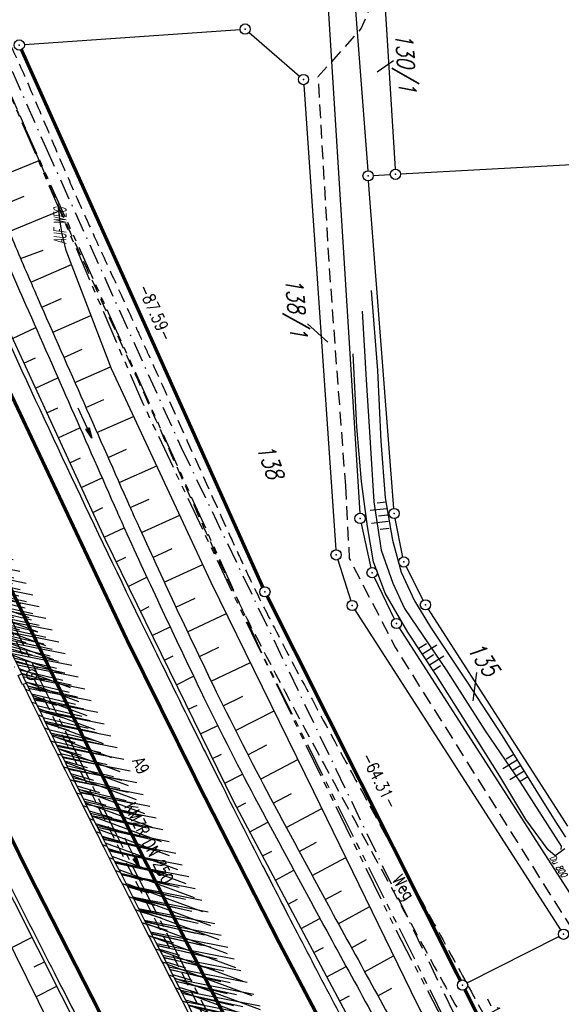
# Model space of a CAD drawing. Extents: x 447882 to 448688, y 437766 to 439043.
# Tile 62 of 121: x 448310 to 448389, y 438251 to 438395. Entities that reach past the tile are written whole.
import ezdxf
from ezdxf.enums import TextEntityAlignment as Align

# ---------------------------------------------------------------- set-up
doc = ezdxf.new("R2010")
doc.units = 0
doc.header["$LTSCALE"] = 2
doc.header["$MEASUREMENT"] = 0
for name, pattern in [('ACHSE', [5.5, 4, -0.5, 0.5, -0.5]), ('AUSGEZOGEN', [0]), ('BAB-FM2', [2.6, 1.5, -0.5, 0.1, -0.5]), ('GESTRICH-X2', [1.5, 1, -0.5]), ('PHANTOMX2', [5, 2.5, -0.5, 0.5, -0.5, 0.5, -0.5])]:
    doc.linetypes.add(name, pattern=pattern)
doc.layers.get('0').update_dxf_attribs({"linetype": 'AUSGEZOGEN'})
for name, color, linetype in [('211-ABSTAND', 8, 'AUSGEZOGEN'), ('211-FLSTNR', 8, 'AUSGEZOGEN'), ('211-GRENZL', 8, 'AUSGEZOGEN'), ('211-GRENZL-BAB', 7, 'AUSGEZOGEN'), ('211-GRENZP', 8, 'AUSGEZOGEN'), ('211-GRENZP-BAB', 7, 'AUSGEZOGEN'), ('ACHSETOP', 250, 'ACHSE'), ('ANMERKUNG', 7, 'CONTINUOUS'), ('BAB_FM', 5, 'BAB-FM2'), ('BOESCHG', 250, 'AUSGEZOGEN'), ('DB-Bestand', 8, 'CONTINUOUS'), ('FBRTOP', 250, 'AUSGEZOGEN'), ('KANAL', 7, 'GESTRICH-X2'), ('Lichtwellenleiter COLT', 46, 'PHANTOMX2'), ('Lichtwellenleiter GLH', 46, 'PHANTOMX2'), ('MULDE', 250, 'AUSGEZOGEN'), ('PFEIL', 7, 'CONTINUOUS'), ('PFEILTOP', 200, 'AUSGEZOGEN'), ('SCHLITZRINNE', 200, 'AUSGEZOGEN'), ('SCHRIFT', 7, 'AUSGEZOGEN'), ('SCHSYMBOL', 200, 'AUSGEZOGEN'), ('STROMLTG', 4, 'AUSGEZOGEN'), ('TEXTO', 4, 'CONTINUOUS'), ('WEG', 250, 'GESTRICH-X2')]:
    doc.layers.add(name, color=color, linetype=linetype)
doc.styles.add('ROMANS', font='romans.shx', dxfattribs={"width": 0.8})

# ---------------------------------------------------------------- blocks, each defined once
blk = doc.blocks.new('PRIM_AC1_250')
at = {"layer": 'DB-Bestand', "color": 253, "linetype": 'Continuous'}
for points in [[(568.3, 224.45), (568.51, 223.15)], [(564.51, 223.83), (564.72, 222.53)], [(565.44, 223.98), (565.84, 221.55)], [(566.38, 224.13), (566.59, 222.83)], [(567.31, 224.29), (567.71, 221.85)]]:
    blk.add_lwpolyline(points, dxfattribs=at)
blk = doc.blocks.new('PRIM_AC1_251')
at = {"layer": 'DB-Bestand', "color": 253, "linetype": 'Continuous'}
for points in [[(545.82, 217.15), (545.39, 219.57)], [(547.69, 217.48), (547.26, 219.9)], [(548.62, 217.64), (548.39, 218.94)], [(544.84, 216.97), (544.61, 218.27)], [(546.76, 217.31), (546.52, 218.61)]]:
    blk.add_lwpolyline(points, dxfattribs=at)
blk = doc.blocks.new('PRIM_AC1_252')
at = {"layer": 'DB-Bestand', "color": 253, "linetype": 'Continuous'}
for points in [[(523.31, 220.73), (522.94, 219.47)], [(524.22, 220.47), (523.53, 218.1)], [(525.13, 220.21), (524.76, 218.94)], [(526.04, 219.94), (525.35, 217.57)], [(527, 219.66), (526.63, 218.4)]]:
    blk.add_lwpolyline(points, dxfattribs=at)
blk = doc.blocks.new('PFEIL2')
at = {"color": 0}
for p, q in [((0.88, 0), (-2.4, -0.01)), ((0.88, -0.27), (0.88, 0.28)), ((0.88, 0.28), (2.43, 0.01)), ((0.91, 0.27), (0.88, 0.26)), ((0.97, 0.26), (0.88, 0.25)), ((1.02, 0.25), (0.88, 0.23)), ((1.07, 0.24), (0.88, 0.21)), ((1.13, 0.23), (0.88, 0.19)), ((1.18, 0.22), (0.88, 0.17)), ((1.24, 0.21), (0.88, 0.15)), ((1.29, 0.21), (0.88, 0.14)), ((1.34, 0.2), (0.88, 0.12)), ((1.4, 0.19), (0.88, 0.1)), ((1.45, 0.18), (0.88, 0.08)), ((1.51, 0.17), (0.88, 0.06)), ((1.56, 0.16), (0.88, 0.04)), ((1.61, 0.15), (0.88, 0.02)), ((1.67, 0.14), (0.88, 0.01)), ((1.72, 0.13), (0.88, -0.01)), ((1.78, 0.12), (0.88, -0.03)), ((1.83, 0.11), (0.88, -0.05)), ((1.88, 0.1), (0.88, -0.07)), ((1.94, 0.09), (0.88, -0.09)), ((2.05, 0.08), (0.88, -0.12)), ((1.99, 0.08), (0.88, -0.11)), ((2.1, 0.07), (0.88, -0.14)), ((2.15, 0.06), (0.88, -0.16)), ((2.21, 0.05), (0.88, -0.18)), ((2.26, 0.04), (0.88, -0.2)), ((2.32, 0.03), (0.88, -0.22)), ((2.37, 0.02), (0.88, -0.23)), ((2.42, 0.01), (0.88, -0.25)), ((2.43, 0.01), (0.88, -0.27))]:
    blk.add_line(p, q, dxfattribs=at)
blk = doc.blocks.new('GST')
at = {"color": 0}
blk.add_circle((0, 0), 0.75, dxfattribs=at)
blk.add_point((0, 0), dxfattribs=at)

msp = doc.modelspace()

# ---------------------------------------------------------------- hatches: boundary and pattern name
at = {"layer": 'SCHLITZRINNE'}
h = msp.add_hatch(dxfattribs=at)
h.set_pattern_fill('_USER', color=256, scale=1.5, angle=45, style=0, pattern_type=0)
h.set_pattern_definition([(339.6988, (448289.4614, 438343.1231), (0.5204327, 1.4068226), [])])
edge = h.paths.add_edge_path()
edge.add_arc((449904.24, 439087.13), 1777.86, 203.31812, 203.48267)
edge.add_arc((450830.09, 439489.36), 2787.31, 203.48267, 203.76867)
edge.add_arc((449457.11, 438884.7), 1287.08, 203.76867, 204.19775)
edge.add_arc((451276.92, 439702.47), 3282.18, 204.19775, 204.46645)
edge.add_arc((449906.01, 439078.68), 1776.02, 204.46645, 205.27297)
edge.add_arc((449910.82, 439080.95), 1781.34, 205.27297, 206.07829)
edge.add_arc((451264.49, 439743.47), 3288.45, 206.07829, 206.34674)
edge.add_arc((449467.42, 438853.49), 1283.08, 206.34674, 206.7765)
edge.add_arc((450802.56, 439527.23), 2778.58, 206.7765, 207.06319)
edge.add_arc((449911.38, 439071.91), 1777.82, 207.06319, 207.42161)
edge.add_arc((450110.43, 439175.18), 2002.06, 207.42161, 207.77968)
edge.add_arc((450110.95, 439175.45), 2002.65, 207.77968, 208.13769)
edge.add_arc((450111.73, 439175.87), 2003.53, 208.13769, 208.49541)
edge.add_arc((450113.78, 439176.99), 2005.87, 208.49541, 208.85292)
edge.add_arc((450109.18, 439174.45), 2000.61, 208.85292, 209.21131)
edge.add_arc((450108.36, 439173.99), 1999.67, 209.21131, 209.5698)
edge.add_arc((450107.2, 439173.33), 1998.34, 209.5698, 209.9288)
edge.add_arc((450102.31, 439170.52), 1992.7, 209.9288, 210.28832)
edge.add_arc((450111.32, 439175.78), 2003.13, 210.28832, 210.64578)
edge.add_arc((450119.74, 439180.77), 2012.92, 210.64578, 211.00236)
edge.add_arc((450119.64, 439180.71), 2012.81, 211.00236, 211.35916)
edge.add_arc((450107.59, 439173.36), 1998.69, 211.35916, 211.71723)
edge.add_arc((450101.48, 439169.59), 1991.51, 211.71723, 212.07656)
edge.add_arc((450113.56, 439177.16), 2005.76, 212.07656, 212.43462)
edge.add_arc((450112.63, 439176.56), 2004.66, 212.43462, 212.79251)
edge.add_arc((450107.74, 439173.42), 1998.85, 212.79251, 213.15092)
edge.add_arc((450108.76, 439174.08), 2000.07, 213.15092, 213.50955)
edge.add_arc((450105.42, 439171.87), 1996.06, 213.50955, 213.86854)
edge.add_arc((450110.46, 439175.25), 2002.13, 213.86854, 214.22594)
edge.add_arc((450122.84, 439183.68), 2017.1, 214.22594, 214.58201)
edge.add_arc((450116.67, 439179.42), 2009.61, 214.58201, 214.93982)
edge.add_arc((450097.03, 439165.7), 1985.65, 214.93982, 215.2998)
edge.add_arc((450097.52, 439166.05), 1986.25, 215.2998, 215.6597)
edge.add_arc((450116.05, 439179.34), 2009.05, 215.6597, 216.01756)
edge.add_arc((450123.92, 439185.07), 2018.79, 216.01756, 216.37348)
edge.add_arc((450109.34, 439174.33), 2000.67, 216.37348, 216.72246)
edge.add_arc((451276.92, 439702.47), 3282.68, 204.28079, 204.46645)
edge.add_arc((449906.01, 439078.68), 1776.52, 204.46645, 205.27297)
edge.add_arc((449910.82, 439080.95), 1781.84, 205.27297, 206.01164)
h = msp.add_hatch(dxfattribs=at)
h.set_pattern_fill('_USER', color=256, scale=1.5, angle=45, style=0, pattern_type=0)
h.set_pattern_definition([(343.61786, (448348.5706, 438224.3388), (0.423064, 1.439103), [])])
edge = h.paths.add_edge_path()
edge.add_arc((449904.24, 439087.13), 1777.86, 203.31812, 203.48267)
edge.add_arc((450830.09, 439489.36), 2787.31, 203.48267, 203.76867)
edge.add_arc((449457.11, 438884.7), 1287.08, 203.76867, 204.19775)
edge.add_arc((451276.92, 439702.47), 3282.18, 204.19775, 204.46645)
edge.add_arc((449906.01, 439078.68), 1776.02, 204.46645, 205.27297)
edge.add_arc((449910.82, 439080.95), 1781.34, 205.27297, 206.07829)
edge.add_arc((451264.49, 439743.47), 3288.45, 206.07829, 206.34674)
edge.add_arc((449467.42, 438853.49), 1283.08, 206.34674, 206.7765)
edge.add_arc((450802.56, 439527.23), 2778.58, 206.7765, 207.06319)
edge.add_arc((449911.38, 439071.91), 1777.82, 207.06319, 207.42161)
edge.add_arc((450110.43, 439175.18), 2002.06, 207.42161, 207.77968)
edge.add_arc((450110.95, 439175.45), 2002.65, 207.77968, 208.13769)
edge.add_arc((450111.73, 439175.87), 2003.53, 208.13769, 208.49541)
edge.add_arc((450113.78, 439176.99), 2005.87, 208.49541, 208.85292)
edge.add_arc((450109.18, 439174.45), 2000.61, 208.85292, 209.21131)
edge.add_arc((450108.36, 439173.99), 1999.67, 209.21131, 209.5698)
edge.add_arc((450107.2, 439173.33), 1998.34, 209.5698, 209.9288)
edge.add_arc((450102.31, 439170.52), 1992.7, 209.9288, 210.28832)
edge.add_arc((450111.32, 439175.78), 2003.13, 210.28832, 210.64578)
edge.add_arc((450119.74, 439180.77), 2012.92, 210.64578, 211.00236)
edge.add_arc((450119.64, 439180.71), 2012.81, 211.00236, 211.35916)
edge.add_arc((450107.59, 439173.36), 1998.69, 211.35916, 211.71723)
edge.add_arc((450101.48, 439169.59), 1991.51, 211.71723, 212.07656)
edge.add_arc((450113.56, 439177.16), 2005.76, 212.07656, 212.43462)
edge.add_arc((450112.63, 439176.56), 2004.66, 212.43462, 212.79251)
edge.add_arc((450107.74, 439173.42), 1998.85, 212.79251, 213.15092)
edge.add_arc((450108.76, 439174.08), 2000.07, 213.15092, 213.50955)
edge.add_arc((450105.42, 439171.87), 1996.06, 213.50955, 213.86854)
edge.add_arc((450110.46, 439175.25), 2002.13, 213.86854, 214.22594)
edge.add_arc((450122.84, 439183.68), 2017.1, 214.22594, 214.58201)
edge.add_arc((450116.67, 439179.42), 2009.61, 214.58201, 214.93982)
edge.add_arc((450097.03, 439165.7), 1985.65, 214.93982, 215.2998)
edge.add_arc((450097.52, 439166.05), 1986.25, 215.2998, 215.6597)
edge.add_arc((450116.05, 439179.34), 2009.05, 215.6597, 216.01756)
edge.add_arc((450123.92, 439185.07), 2018.79, 216.01756, 216.37348)
edge.add_arc((450109.34, 439174.33), 2000.67, 216.37348, 216.72246)
edge.add_arc((450110.43, 439175.18), 2002.56, 207.68389, 207.77968)
edge.add_arc((450110.95, 439175.45), 2003.15, 207.77968, 208.13769)
edge.add_arc((450111.73, 439175.87), 2004.03, 208.13769, 208.49541)
edge.add_arc((450113.78, 439176.99), 2006.37, 208.49541, 208.85292)
edge.add_arc((450109.18, 439174.45), 2001.11, 208.85292, 209.21131)
edge.add_arc((450108.36, 439173.99), 2000.17, 209.21131, 209.36904)
h = msp.add_hatch(dxfattribs=at)
h.set_pattern_fill('_USER,_O', color=256, scale=1.5, angle=45, pattern_type=0)
h.set_pattern_definition([(346.6471, (448402.703, 438130.2319), (0.3464215, 1.459449), [])])
edge = h.paths.add_edge_path()
edge.add_arc((449904.24, 439087.13), 1777.86, 203.31812, 203.48267)
edge.add_arc((450830.09, 439489.36), 2787.31, 203.48267, 203.76867)
edge.add_arc((449457.11, 438884.7), 1287.08, 203.76867, 204.19775)
edge.add_arc((451276.92, 439702.47), 3282.18, 204.19775, 204.46645)
edge.add_arc((449906.01, 439078.68), 1776.02, 204.46645, 205.27297)
edge.add_arc((449910.82, 439080.95), 1781.34, 205.27297, 206.07829)
edge.add_arc((451264.49, 439743.47), 3288.45, 206.07829, 206.34674)
edge.add_arc((449467.42, 438853.49), 1283.08, 206.34674, 206.7765)
edge.add_arc((450802.56, 439527.23), 2778.58, 206.7765, 207.06319)
edge.add_arc((449911.38, 439071.91), 1777.82, 207.06319, 207.42161)
edge.add_arc((450110.43, 439175.18), 2002.06, 207.42161, 207.77968)
edge.add_arc((450110.95, 439175.45), 2002.65, 207.77968, 208.13769)
edge.add_arc((450111.73, 439175.87), 2003.53, 208.13769, 208.49541)
edge.add_arc((450113.78, 439176.99), 2005.87, 208.49541, 208.85292)
edge.add_arc((450109.18, 439174.45), 2000.61, 208.85292, 209.21131)
edge.add_arc((450108.36, 439173.99), 1999.67, 209.21131, 209.5698)
edge.add_arc((450107.2, 439173.33), 1998.34, 209.5698, 209.9288)
edge.add_arc((450102.31, 439170.52), 1992.7, 209.9288, 210.28832)
edge.add_arc((450111.32, 439175.78), 2003.13, 210.28832, 210.64578)
edge.add_arc((450119.74, 439180.77), 2012.92, 210.64578, 211.00236)
edge.add_arc((450119.64, 439180.71), 2012.81, 211.00236, 211.35916)
edge.add_arc((450107.59, 439173.36), 1998.69, 211.35916, 211.71723)
edge.add_arc((450101.48, 439169.59), 1991.51, 211.71723, 212.07656)
edge.add_arc((450113.56, 439177.16), 2005.76, 212.07656, 212.43462)
edge.add_arc((450112.63, 439176.56), 2004.66, 212.43462, 212.79251)
edge.add_arc((450107.74, 439173.42), 1998.85, 212.79251, 213.15092)
edge.add_arc((450108.76, 439174.08), 2000.07, 213.15092, 213.50955)
edge.add_arc((450105.42, 439171.87), 1996.06, 213.50955, 213.86854)
edge.add_arc((450110.46, 439175.25), 2002.13, 213.86854, 214.22594)
edge.add_arc((450122.84, 439183.68), 2017.1, 214.22594, 214.58201)
edge.add_arc((450116.67, 439179.42), 2009.61, 214.58201, 214.93982)
edge.add_arc((450097.03, 439165.7), 1985.65, 214.93982, 215.2998)
edge.add_arc((450097.52, 439166.05), 1986.25, 215.2998, 215.6597)
edge.add_arc((450116.05, 439179.34), 2009.05, 215.6597, 216.01756)
edge.add_arc((450123.92, 439185.07), 2018.79, 216.01756, 216.37348)
edge.add_arc((450109.34, 439174.33), 2000.67, 216.37348, 216.72246)
edge.add_arc((450119.64, 439180.71), 2013.31, 211.12891, 211.35916)
edge.add_arc((450107.59, 439173.36), 1999.19, 211.35916, 211.71723)
edge.add_arc((450101.48, 439169.59), 1992.01, 211.71723, 212.07656)
edge.add_arc((450113.56, 439177.16), 2006.26, 212.07656, 212.23445)
h = msp.add_hatch(dxfattribs=at)
h.set_pattern_fill('_USER,_O', color=256, scale=1.5, angle=45, pattern_type=0)
h.set_pattern_definition([(347.6119, (448421.49, 438100.1306), (0.321798, 1.4650754), [])])
edge = h.paths.add_edge_path()
edge.add_arc((449904.24, 439087.13), 1777.86, 203.31812, 203.48267)
edge.add_arc((450830.09, 439489.36), 2787.31, 203.48267, 203.76867)
edge.add_arc((449457.11, 438884.7), 1287.08, 203.76867, 204.19775)
edge.add_arc((451276.92, 439702.47), 3282.18, 204.19775, 204.46645)
edge.add_arc((449906.01, 439078.68), 1776.02, 204.46645, 205.27297)
edge.add_arc((449910.82, 439080.95), 1781.34, 205.27297, 206.07829)
edge.add_arc((451264.49, 439743.47), 3288.45, 206.07829, 206.34674)
edge.add_arc((449467.42, 438853.49), 1283.08, 206.34674, 206.7765)
edge.add_arc((450802.56, 439527.23), 2778.58, 206.7765, 207.06319)
edge.add_arc((449911.38, 439071.91), 1777.82, 207.06319, 207.42161)
edge.add_arc((450110.43, 439175.18), 2002.06, 207.42161, 207.77968)
edge.add_arc((450110.95, 439175.45), 2002.65, 207.77968, 208.13769)
edge.add_arc((450111.73, 439175.87), 2003.53, 208.13769, 208.49541)
edge.add_arc((450113.78, 439176.99), 2005.87, 208.49541, 208.85292)
edge.add_arc((450109.18, 439174.45), 2000.61, 208.85292, 209.21131)
edge.add_arc((450108.36, 439173.99), 1999.67, 209.21131, 209.5698)
edge.add_arc((450107.2, 439173.33), 1998.34, 209.5698, 209.9288)
edge.add_arc((450102.31, 439170.52), 1992.7, 209.9288, 210.28832)
edge.add_arc((450111.32, 439175.78), 2003.13, 210.28832, 210.64578)
edge.add_arc((450119.74, 439180.77), 2012.92, 210.64578, 211.00236)
edge.add_arc((450119.64, 439180.71), 2012.81, 211.00236, 211.35916)
edge.add_arc((450107.59, 439173.36), 1998.69, 211.35916, 211.71723)
edge.add_arc((450101.48, 439169.59), 1991.51, 211.71723, 212.07656)
edge.add_arc((450113.56, 439177.16), 2005.76, 212.07656, 212.43462)
edge.add_arc((450112.63, 439176.56), 2004.66, 212.43462, 212.79251)
edge.add_arc((450107.74, 439173.42), 1998.85, 212.79251, 213.15092)
edge.add_arc((450108.76, 439174.08), 2000.07, 213.15092, 213.50955)
edge.add_arc((450105.42, 439171.87), 1996.06, 213.50955, 213.86854)
edge.add_arc((450110.46, 439175.25), 2002.13, 213.86854, 214.22594)
edge.add_arc((450122.84, 439183.68), 2017.1, 214.22594, 214.58201)
edge.add_arc((450116.67, 439179.42), 2009.61, 214.58201, 214.93982)
edge.add_arc((450097.03, 439165.7), 1985.65, 214.93982, 215.2998)
edge.add_arc((450097.52, 439166.05), 1986.25, 215.2998, 215.6597)
edge.add_arc((450116.05, 439179.34), 2009.05, 215.6597, 216.01756)
edge.add_arc((450123.92, 439185.07), 2018.79, 216.01756, 216.37348)
edge.add_arc((450109.34, 439174.33), 2000.67, 216.37348, 216.72246)
edge.add_arc((450113.56, 439177.16), 2006.26, 212.27737, 212.43462)
edge.add_arc((450112.63, 439176.56), 2005.16, 212.43462, 212.79251)
edge.add_arc((450107.74, 439173.42), 1999.35, 212.79251, 213.09076)
h = msp.add_hatch(dxfattribs=at)
h.set_pattern_fill('_USER,_O', color=256, scale=1.5, angle=45, pattern_type=0)
h.set_pattern_definition([(348.87313, (448443.181, 438066.7889), (0.289473, 1.4718034), [])])
edge = h.paths.add_edge_path()
edge.add_arc((449904.24, 439087.13), 1777.86, 203.31812, 203.48267)
edge.add_arc((450830.09, 439489.36), 2787.31, 203.48267, 203.76867)
edge.add_arc((449457.11, 438884.7), 1287.08, 203.76867, 204.19775)
edge.add_arc((451276.92, 439702.47), 3282.18, 204.19775, 204.46645)
edge.add_arc((449906.01, 439078.68), 1776.02, 204.46645, 205.27297)
edge.add_arc((449910.82, 439080.95), 1781.34, 205.27297, 206.07829)
edge.add_arc((451264.49, 439743.47), 3288.45, 206.07829, 206.34674)
edge.add_arc((449467.42, 438853.49), 1283.08, 206.34674, 206.7765)
edge.add_arc((450802.56, 439527.23), 2778.58, 206.7765, 207.06319)
edge.add_arc((449911.38, 439071.91), 1777.82, 207.06319, 207.42161)
edge.add_arc((450110.43, 439175.18), 2002.06, 207.42161, 207.77968)
edge.add_arc((450110.95, 439175.45), 2002.65, 207.77968, 208.13769)
edge.add_arc((450111.73, 439175.87), 2003.53, 208.13769, 208.49541)
edge.add_arc((450113.78, 439176.99), 2005.87, 208.49541, 208.85292)
edge.add_arc((450109.18, 439174.45), 2000.61, 208.85292, 209.21131)
edge.add_arc((450108.36, 439173.99), 1999.67, 209.21131, 209.5698)
edge.add_arc((450107.2, 439173.33), 1998.34, 209.5698, 209.9288)
edge.add_arc((450102.31, 439170.52), 1992.7, 209.9288, 210.28832)
edge.add_arc((450111.32, 439175.78), 2003.13, 210.28832, 210.64578)
edge.add_arc((450119.74, 439180.77), 2012.92, 210.64578, 211.00236)
edge.add_arc((450119.64, 439180.71), 2012.81, 211.00236, 211.35916)
edge.add_arc((450107.59, 439173.36), 1998.69, 211.35916, 211.71723)
edge.add_arc((450101.48, 439169.59), 1991.51, 211.71723, 212.07656)
edge.add_arc((450113.56, 439177.16), 2005.76, 212.07656, 212.43462)
edge.add_arc((450112.63, 439176.56), 2004.66, 212.43462, 212.79251)
edge.add_arc((450107.74, 439173.42), 1998.85, 212.79251, 213.15092)
edge.add_arc((450108.76, 439174.08), 2000.07, 213.15092, 213.50955)
edge.add_arc((450105.42, 439171.87), 1996.06, 213.50955, 213.86854)
edge.add_arc((450110.46, 439175.25), 2002.13, 213.86854, 214.22594)
edge.add_arc((450122.84, 439183.68), 2017.1, 214.22594, 214.58201)
edge.add_arc((450116.67, 439179.42), 2009.61, 214.58201, 214.93982)
edge.add_arc((450097.03, 439165.7), 1985.65, 214.93982, 215.2998)
edge.add_arc((450097.52, 439166.05), 1986.25, 215.2998, 215.6597)
edge.add_arc((450116.05, 439179.34), 2009.05, 215.6597, 216.01756)
edge.add_arc((450123.92, 439185.07), 2018.79, 216.01756, 216.37348)
edge.add_arc((450109.34, 439174.33), 2000.67, 216.37348, 216.72246)
edge.add_arc((450107.74, 439173.42), 1999.35, 213.13382, 213.15092)
edge.add_arc((450108.76, 439174.08), 2000.57, 213.15092, 213.50955)
edge.add_arc((450105.42, 439171.87), 1996.56, 213.50955, 213.86854)
edge.add_arc((450110.46, 439175.25), 2002.63, 213.86854, 214.22594)
edge.add_arc((450122.84, 439183.68), 2017.6, 214.22594, 214.58201)
edge.add_arc((450116.67, 439179.42), 2010.11, 214.58201, 214.80582)

# ---------------------------------------------------------------- linework, layer by layer
at = {"layer": '211-FLSTNR'}
for p, q in [((448364.27, 438389.32), (448361.89, 438387.64)), ((448354.69, 438348.18), (448351.72, 438350.86)), ((448376.4, 438299.95), (448375.88, 438295.82))]:
    msp.add_line(p, q, dxfattribs=at)
at = {"layer": '211-GRENZL'}
for p, q in [((448361.59, 438421.37), (448364.5, 438373.47)), ((448357.41, 438413.48), (448360.5, 438373.25)), ((448354.62, 438398.59), (448359.33, 438323.2)), ((448310.31, 438391.66), (448341.83, 438393.89)), ((448343.15, 438393.45), (448350.54, 438387.05)), ((448351.16, 438385.81), (448355.83, 438317.87)), ((448427.57, 438376.13), (448365.3, 438372.76)), ((448361.31, 438372.54), (448363.8, 438372.68)), ((448364.3, 438323.92), (448360.62, 438371.75)), ((448359.54, 438321.72), (448360.98, 438315.25)), ((448365.62, 438316.81), (448364.51, 438322.43)), ((448356.11, 438316.41), (448358.01, 438310.43)), ((448368.6, 438310.49), (448366.11, 438315.41)), ((448361.46, 438313.84), (448364.38, 438307.77)), ((448388.71, 438262.33), (448358.65, 438309.09)), ((448369.35, 438309.19), (448389.72, 438277.48)), ((448365.12, 438306.46), (448392.3, 438264.14)), ((448375.04, 438254.61), (448388.45, 438261.36))]:
    msp.add_line(p, q, dxfattribs=at)
at = {"layer": '211-GRENZL-BAB', "const_width": 0.5, "flags": 128}
for points in [[(448345.16, 438312.4), (448309.87, 438390.93)], [(448345.81, 438311.05), (448374.03, 438254.94)], [(448380.84, 438241.41), (448374.71, 438253.6)]]:
    msp.add_lwpolyline(points, dxfattribs=at)
at = {"layer": 'ACHSETOP', "flags": 128}
msp.add_lwpolyline([(448115.4, 438985.5), (448118.19, 438967.92), (448126.05, 438918.54), (448129.98, 438893.85), (448133.91, 438869.16), (448135.23, 438860.86), (448137.9, 438844.48), (448142.19, 438819.85), (448146.79, 438795.28), (448151.69, 438770.76), (448156.9, 438746.31), (448162.41, 438721.93), (448168.23, 438697.61), (448174.35, 438673.38), (448180.77, 438649.22), (448187.49, 438625.14), (448194.52, 438601.14), (448201.84, 438577.24), (448209.47, 438553.43), (448217.39, 438529.72), (448225.6, 438506.11), (448234.11, 438482.6), (448242.91, 438459.2), (448252.01, 438435.92), (448261.4, 438412.74), (448271.07, 438389.69), (448281.03, 438366.76), (448291.28, 438343.96), (448312.62, 438298.75), (448323.72, 438276.34), (448335.09, 438254.08), (448346.74, 438231.96), (448358.67, 438209.99), (448370.87, 438188.17), (448383.35, 438166.51), (448396.09, 438145), (448409.1, 438123.65), (448422.38, 438102.47), (448435.91, 438081.45), (448449.72, 438060.6), (448463.78, 438039.93), (448478.1, 438019.44), (448492.67, 437999.13), (448507.5, 437979), (448522.57, 437959.06), (448537.9, 437939.3), (448542.93, 437932.98)], dxfattribs=at)
at = {"layer": 'BAB_FM'}
msp.add_lwpolyline([(448222.46, 438623.24), (448223.25, 438620.35), (448227.9, 438606.56), (448242.69, 438558.79), (448258.73, 438512.64), (448276.48, 438464.63), (448293.82, 438421.07), (448313.44, 438376.63), (448333.23, 438332.82), (448355.85, 438285.8), (448376.78, 438242.44), (448401.48, 438196.64), (448423.57, 438156.34), (448448.85, 438114.34), (448476.37, 438073.78), (448505.23, 438031.54), (448523.44, 438007.89), (448529.19, 437999.5), (448545.84, 437975.57), (448566.77, 437952.41), (448573.97, 437944.07)], dxfattribs=at)
at = {"layer": 'BOESCHG'}
for p, q in [((448305.06, 438371.71), (448312.46, 438374.75)), ((448306.58, 438368.02), (448310.28, 438369.54)), ((448308.09, 438364.36), (448315.29, 438367.33)), ((448309.66, 438360.63), (448309.66, 438360.63)), ((448309.66, 438360.63), (448309.66, 438360.63)), ((448309.76, 438360.4), (448313.05, 438361.63)), ((448311.24, 438356.96), (448317.17, 438359.54)), ((448311.24, 438356.96), (448311.24, 438356.96)), ((448312.85, 438353.3), (448315.72, 438354.56)), ((448314.46, 438349.64), (448320.03, 438352.09)), ((448308.55, 438348.75), (448311.97, 438350.32)), ((448316.08, 438345.98), (448318.77, 438347.16)), ((448310.23, 438345.12), (448311.91, 438345.89)), ((448317.69, 438342.32), (448322.9, 438344.61)), ((448311.91, 438341.48), (448315.2, 438343)), ((448319.31, 438338.66), (448321.94, 438339.82)), ((448313.58, 438337.85), (448315.2, 438338.6)), ((448320.92, 438335), (448326.26, 438337.36)), ((448315.26, 438334.22), (448318.43, 438335.69)), ((448322.54, 438331.34), (448325.25, 438332.54)), ((448316.94, 438330.59), (448318.49, 438331.31)), ((448324.16, 438327.68), (448329.65, 438330.11)), ((448318.61, 438326.96), (448321.67, 438328.37)), ((448325.77, 438324.02), (448328.56, 438325.26)), ((448320.29, 438323.32), (448321.79, 438324.02)), ((448327.42, 438320.38), (448333.02, 438322.93)), ((448321.96, 438319.69), (448324.91, 438321.05)), ((448329.08, 438316.74), (448331.89, 438318.03)), ((448323.72, 438316.1), (448325.13, 438316.79)), ((448330.76, 438313.11), (448336.39, 438315.72)), ((448325.48, 438312.51), (448328.22, 438313.85)), ((448332.46, 438309.49), (448335.27, 438310.81)), ((448327.25, 438308.92), (448328.57, 438309.57)), ((448334.16, 438305.87), (448339.84, 438308.56)), ((448329.01, 438305.33), (448331.61, 438306.6)), ((448335.89, 438302.26), (448338.74, 438303.62)), ((448330.77, 438301.74), (448332.05, 438302.36)), ((448337.62, 438298.65), (448343.34, 438301.42)), ((448332.53, 438298.15), (448335.05, 438299.38)), ((448339.38, 438295.06), (448342.23, 438296.47)), ((448334.3, 438294.56), (448335.55, 438295.17)), ((448341.16, 438291.48), (448346.81, 438294.33)), ((448336.06, 438290.96), (448338.57, 438292.19)), ((448342.98, 438287.92), (448345.76, 438289.35)), ((448337.82, 438287.37), (448339.1, 438288)), ((448344.83, 438284.37), (448350.28, 438287.24)), ((448339.59, 438283.78), (448342.2, 438285.07)), ((448346.7, 438280.83), (448349.37, 438282.26)), ((448341.38, 438280.21), (448342.7, 438280.91)), ((448348.59, 438277.31), (448353.78, 438280.09)), ((448343.26, 438276.68), (448345.9, 438278.08)), ((448350.48, 438273.78), (448353.01, 438275.14)), ((448345.13, 438273.14), (448346.46, 438273.85)), ((448352.38, 438270.26), (448357.28, 438272.92)), ((448347.01, 438269.61), (448349.69, 438271.04)), ((448354.29, 438266.75), (448356.66, 438268.04)), ((448348.89, 438266.08), (448350.24, 438266.8)), ((448356.2, 438263.24), (448360.79, 438265.74)), ((448350.76, 438262.55), (448353.51, 438264)), ((448308.45, 438259.74), (448311.42, 438261.25)), ((448352.64, 438259.01), (448354.03, 438259.75)), ((448358.12, 438259.73), (448360.33, 438260.94)), ((448360.05, 438256.22), (448364.29, 438258.55)), ((448311.73, 438256.92), (448313.23, 438257.68)), ((448354.52, 438255.48), (448357.35, 438256.99)), ((448312, 438252.57), (448315.03, 438254.11)), ((448356.4, 438251.95), (448357.83, 438252.71)), ((448361.97, 438252.72), (448364.01, 438253.84))]:
    msp.add_line(p, q, dxfattribs=at)
at = {"layer": 'BOESCHG', "flags": 128}
msp.add_lwpolyline([(448293.46, 438385.66), (448293.83, 438384.96), (448295.35, 438379.05), (448296.39, 438375.1), (448322.12, 438319.37), (448340.9, 438281.11), (448380.29, 438206.99), (448403.02, 438167.48), (448450.05, 438091.71), (448475.64, 438053.52), (448507.38, 438008.77), (448509.1, 438008.67)], dxfattribs=at)
at = {"layer": 'BOESCHG'}
for points in [[(448514.33, 438013.48), (448495.28, 438040.56), (448473.96, 438072.82), (448470.92, 438075.8), (448457.62, 438095.59), (448443.04, 438118.88), (448420.8, 438154.61), (448390.87, 438207.36), (448367.76, 438251.44), (448352.61, 438282.5), (448337.62, 438313.09), (448323.02, 438344.28), (448316.39, 438361.58)], [(448280.19, 438326.11), (448298.51, 438286.76), (448319.11, 438246.05), (448338.21, 438210.21), (448347.01, 438194.51)], [(448373.03, 438136.09), (448370.99, 438140.91), (448356.74, 438167.48), (448334.74, 438208.34), (448315.68, 438245.13), (448295.63, 438285.66), (448280.33, 438318.5)]]:
    msp.add_lwpolyline(points, dxfattribs=at)
msp.add_arc((448349.2, 438370.86), 34.1, 184.4156, 195.7948, dxfattribs=at)
at = {"layer": 'DB-Bestand', "linetype": 'Continuous'}
for p, q in [((448361.02, 438355.73), (448361.94, 438344.04)), ((448359.69, 438352.72), (448360.28, 438342.7)), ((448358.93, 438335.83), (448358.37, 438346.47)), ((448361.94, 438344.04), (448362.43, 438333.75)), ((448360.28, 438342.7), (448360.85, 438333.55)), ((448359.58, 438327.83), (448358.93, 438335.83)), ((448360.85, 438333.55), (448361.41, 438324.88)), ((448362.43, 438333.75), (448363.06, 438325.44)), ((448360.48, 438321.29), (448359.58, 438327.83)), ((448361.41, 438324.88), (448362.48, 438317.83)), ((448363.06, 438325.44), (448364.1, 438319.25)), ((448361.37, 438316.08), (448360.48, 438321.29)), ((448364.1, 438319.25), (448365.37, 438314.58)), ((448362.48, 438317.83), (448364.17, 438312.97)), ((448363.04, 438311.51), (448361.37, 438316.08)), ((448365.37, 438314.58), (448367.34, 438310.41)), ((448364.17, 438312.97), (448365.89, 438309.28)), ((448366.38, 438305.85), (448363.04, 438311.51)), ((448367.34, 438310.41), (448369.69, 438306.55)), ((448365.89, 438309.28), (448372.07, 438300.17)), ((448370.57, 438299.48), (448366.38, 438305.85)), ((448369.69, 438306.55), (448375.05, 438298.5)), ((448372.07, 438300.17), (448377.69, 438291.43)), ((448375.28, 438291.99), (448370.57, 438299.48)), ((448375.05, 438298.5), (448380.17, 438290.68)), ((448379.81, 438284.8), (448375.28, 438291.99)), ((448377.69, 438291.43), (448382.78, 438283.9)), ((448380.17, 438290.68), (448385.1, 438282.75)), ((448383.64, 438278.47), (448379.81, 438284.8)), ((448382.78, 438283.9), (448388.79, 438274.57)), ((448385.1, 438282.75), (448387.92, 438278.23)), ((448386.88, 438274.02), (448383.64, 438278.47)), ((448387.92, 438278.23), (448389.4, 438275.9)), ((448387.9, 438273.16), (448386.88, 438274.02)), ((448389.3, 438274.19), (448387.9, 438273.16)), ((448388.79, 438274.57), (448388.74, 438274.06))]:
    msp.add_line(p, q, dxfattribs=at)
at = {"layer": 'FBRTOP'}
for points in [[(448131.68, 438991.32, -0.000001), (448134.98, 438970.59, -0.000001), (448138.91, 438945.9, 0.000002), (448142.84, 438921.21, 0.000007)], [(448291.66, 438384.89, 0.001114), (448296.58, 438373.63, 0.00187), (448300.45, 438364.95, 0.001168), (448306.72, 438351.07, 0.003523), (448317.16, 438328.55, 0.003518), (448327.93, 438306.15, 0.001167), (448334.66, 438292.48, 0.001873), (448338.91, 438283.98, 0.001253), (448345.14, 438271.71, 0.001564), (448350.18, 438261.91, 0.001562), (448355.93, 438250.93, 0.001562), (448361.74, 438239.98, 0.001561)], [(448260.27, 438371.17, 0.001104), (448265.25, 438359.79, 0.001874), (448269.21, 438350.89, 0.001176), (448275.61, 438336.74, 0.003516), (448286.18, 438313.93, 0.003511), (448297.09, 438291.24, 0.001175), (448303.96, 438277.29, 0.001877), (448308.31, 438268.59, 0.00125), (448314.65, 438256.09, 0.001564), (448319.78, 438246.14, 0.001562)]]:
    msp.add_lwpolyline(points, format="xyb", dxfattribs=at)
at = {"layer": 'FBRTOP', "const_width": 0.5}
for points in [[(448117.31, 438986.19, -0.000001), (448120.17, 438968.23, -0.000001), (448124.1, 438943.54, 0.000002), (448128.03, 438918.85, 0.000007)], [(448275.27, 438384.98, 0.00072), (448277.3, 438380.29, 0.001248), (448282.86, 438367.57, 0.001872), (448286.77, 438358.79, 0.001172), (448293.09, 438344.8, 0.00352), (448303.59, 438322.15, 0.003515), (448314.42, 438299.62, 0.00117), (448321.21, 438285.83, 0.001875), (448325.51, 438277.24, 0.001251), (448331.79, 438264.87, 0.001564), (448336.87, 438255, 0.001562), (448342.65, 438243.94, 0.001562)]]:
    msp.add_lwpolyline(points, format="xyb", dxfattribs=at)
for points in [[(448238.8, 438510.79), (448247.25, 438487.45), (448255.99, 438464.21), (448265.02, 438441.09), (448274.34, 438418.08), (448283.94, 438395.19), (448293.84, 438372.42), (448303.99, 438349.82), (448325.23, 438304.84), (448336.23, 438282.64), (448347.52, 438260.53), (448359.09, 438238.57), (448370.93, 438216.75), (448383.05, 438195.08), (448395.44, 438173.57), (448408.09, 438152.21), (448421.01, 438131.01), (448434.19, 438109.97), (448447.64, 438089.11), (448461.34, 438068.41), (448475.3, 438047.88), (448489.52, 438027.53), (448503.99, 438007.36), (448518.72, 437987.37)], [(448212.41, 438501.42), (448220.98, 438477.75), (448229.84, 438454.19), (448239, 438430.74), (448248.45, 438407.41), (448258.19, 438384.19), (448268.23, 438361.1), (448278.56, 438338.1), (448300.02, 438292.65), (448311.21, 438270.05), (448322.67, 438247.63), (448334.4, 438225.36), (448346.41, 438203.24), (448358.7, 438181.26), (448371.26, 438159.44), (448384.09, 438137.79), (448397.19, 438116.29), (448410.56, 438094.96), (448424.19, 438073.79), (448438.09, 438052.8), (448452.25, 438031.99), (448466.67, 438011.35), (448481.35, 437990.9)]]:
    msp.add_lwpolyline(points, dxfattribs=at)
at = {"layer": 'KANAL'}
for p, q in [((448286.28, 438353.34), (448311.06, 438300.28)), ((448311.72, 438298.94), (448337.91, 438246.91))]:
    msp.add_line(p, q, dxfattribs=at)
at = {"layer": 'Lichtwellenleiter COLT', "flags": 128}
msp.add_lwpolyline([(448141.85, 438994.95), (448144.2, 438979.77), (448153.62, 438912.71), (448156.26, 438894.98), (448169.88, 438821.47), (448188.41, 438734.18), (448198.38, 438692.78), (448214.84, 438641.2), (448220.68, 438619.94), (448236.4, 438573.33), (448238.97, 438560.54), (448246.79, 438537.89), (448271.3, 438467.85), (448288.71, 438424.89), (448294.33, 438414.96), (448298.99, 438403.54), (448304.4, 438393.18), (448327.47, 438339.57), (448344.22, 438304.23), (448364.68, 438262.22), (448390.82, 438212.12), (448394.88, 438204.34), (448414.03, 438170.37), (448451.89, 438109.11), (448451.89, 438109.11), (448484.59, 438058.55), (448501.75, 438035.75), (448517.38, 438012.31), (448522.17, 438004.42), (448531.09, 437990.21), (448539.58, 437979.52), (448546.51, 437970.68), (448549.23, 437965.9), (448553.09, 437959.91), (448553.09, 437959.91), (448567.49, 437941.76)], dxfattribs=at)
at = {"layer": 'Lichtwellenleiter GLH', "flags": 128}
msp.add_lwpolyline([(448142.36, 438995.14), (448147.84, 438959.61), (448154.42, 438910.71), (448156.07, 438898.83), (448157.9, 438888.53), (448166.44, 438840.09), (448182.54, 438758.01), (448182.54, 438758.01), (448220.53, 438619.85), (448220.53, 438619.85), (448251.78, 438521.83), (448258.37, 438500.83), (448277.71, 438449.88), (448291.78, 438420.41), (448294.17, 438414.87), (448298.84, 438403.45), (448304.25, 438393.09), (448345.2, 438302.36), (448381.31, 438230.11), (448415.11, 438168.31), (448419.91, 438160.49), (448420.72, 438158.16), (448503.05, 438031.34), (448522.17, 438004.42), (448532.91, 437989.33), (448539.67, 437979.78), (448549.91, 437964.58), (448559.07, 437950.98), (448566.79, 437941.51)], dxfattribs=at)
at = {"layer": 'MULDE'}
for points in [[(448299.05, 438386.54, 0.002906), (448307.71, 438365.26, 0.004394), (448311.24, 438356.96, 0.000205)], [(448297.65, 438384.65, 0.00275), (448305.87, 438364.5, 0.005698), (448310.49, 438353.7, 0.000205), (448323.85, 438323.43, 0.002509), (448324.96, 438320.95, 0.006215), (448336.09, 438297.22, 0.009397), (448343.95, 438281.74, 0.002639), (448353.3, 438264.39, 0.001939), (448366.24, 438240.88, 0.000352), (448377.16, 438221.24, 0.000586), (448383.75, 438209.46, 0.002241), (448393.41, 438192.38, 0.001621), (448406.96, 438168.89, 0.005118), (448422.18, 438143.29, 0.006504), (448434.63, 438123.42, 0.00233), (448442.65, 438111.1, -0.001724), (448453.5, 438094.48, -0.001778), (448459.88, 438084.57, 0.000475), (448483.64, 438047.42, 0.009177), (448491.12, 438036.21, 0.004071), (448508.59, 438011.46, 0.004071)], [(448311.24, 438356.96, 0.001304), (448312.31, 438354.5, 0.000205), (448325.68, 438324.24, 0.002509), (448326.78, 438321.78, 0.006215), (448337.89, 438298.09, 0.009397), (448345.72, 438282.68, 0.002639), (448355.06, 438265.34, 0.001939), (448367.99, 438241.85, 0.000352), (448378.91, 438222.21, 0.000586), (448385.49, 438210.43, 0.000508), (448387.67, 438206.56, 0.001621)]]:
    msp.add_lwpolyline(points, format="xyb", dxfattribs=at)
at = {"layer": 'SCHLITZRINNE'}
for p, q in [((448310.45, 438297.5), (448311.11, 438297.28)), ((448311.37, 438295.62), (448312.04, 438295.39)), ((448312.3, 438293.73), (448312.97, 438293.51)), ((448313.23, 438291.84), (448313.9, 438291.62)), ((448314.16, 438289.95), (448314.83, 438289.73)), ((448315.09, 438288.06), (448315.76, 438287.84)), ((448316.03, 438286.17), (448316.69, 438285.95)), ((448316.96, 438284.28), (448317.63, 438284.05)), ((448317.9, 438282.38), (448318.57, 438282.16)), ((448318.84, 438280.49), (448319.51, 438280.27)), ((448319.79, 438278.59), (448320.46, 438278.37)), ((448320.74, 438276.7), (448321.41, 438276.47)), ((448321.7, 438274.8), (448322.37, 438274.57)), ((448322.66, 438272.9), (448323.33, 438272.67)), ((448323.62, 438271), (448324.29, 438270.77)), ((448324.58, 438269.1), (448325.26, 438268.87)), ((448325.55, 438267.2), (448326.23, 438266.97)), ((448326.52, 438265.29), (448327.2, 438265.07)), ((448327.49, 438263.39), (448328.17, 438263.17)), ((448328.46, 438261.49), (448329.14, 438261.26)), ((448329.44, 438259.58), (448330.12, 438259.36)), ((448330.42, 438257.67), (448331.1, 438257.45)), ((448331.41, 438255.77), (448332.08, 438255.54)), ((448332.39, 438253.86), (448333.07, 438253.63)), ((448333.38, 438251.95), (448334.06, 438251.72))]:
    msp.add_line(p, q, dxfattribs=at)
for points in [[(448271.6, 438383.39, 0.000718), (448273.63, 438378.7, 0.001248), (448279.2, 438365.95, 0.001872), (448283.12, 438357.15, 0.001172), (448289.46, 438343.12, 0.003519), (448299.98, 438320.44, 0.003514), (448310.82, 438297.88, 0.001171), (448317.63, 438284.05, 0.001875), (448321.93, 438275.45, 0.001251), (448328.23, 438263.05, 0.001564), (448333.32, 438253.16, 0.001562), (448339.11, 438242.07, 0.001562)], [(448310.12, 438298.17, 0.00008), (448310.37, 438297.66, 0.001171), (448317.18, 438283.83, 0.001875), (448321.49, 438275.22, 0.001251), (448327.78, 438262.82, 0.001564), (448332.87, 438252.93, 0.000957), (448336.42, 438246.13, 0.001562)]]:
    msp.add_lwpolyline(points, format="xyb", dxfattribs=at)
at = {"layer": 'SCHSYMBOL'}
msp.add_lwpolyline([(448309.92, 438299.74), (448310.57, 438298.39), (448310.05, 438298.13), (448309.39, 438299.48)], close=True, dxfattribs=at)
at = {"layer": 'STROMLTG', "linetype": 'GESTRICH-X2', "flags": 128}
for points in [[(448235.62, 439028.45), (448241.55, 438991.8), (448248.56, 438941.94), (448251.57, 438925.38), (448253.71, 438916.98), (448255.29, 438911.07), (448250.97, 438894.68), (448245.11, 438873.95), (448244.33, 438870.93), (448242.55, 438856.76), (448242.32, 438848.63), (448244.37, 438784.61), (448245.51, 438757.99), (448240.02, 438705.96), (448239.64, 438693.17), (448241.43, 438671.1), (448246.95, 438639.64), (448250.53, 438627.34), (448253.6, 438624.44), (448264.03, 438625.55), (448282.07, 438627.76), (448302.6, 438628.58), (448329.91, 438629.04), (448336.6, 438627.74), (448345.61, 438621.63), (448347.43, 438618.94), (448348.59, 438604.19), (448351.22, 438570.47), (448353.33, 438538.87), (448356.9, 438487.66), (448360.12, 438433.04), (448362.25, 438400.46), (448359.54, 438394.05), (448353.23, 438386.96), (448354.86, 438359.05), (448357.23, 438327.23)], [(448357.23, 438327.23), (448357.81, 438316.6), (448364.57, 438303.52), (448399.56, 438247.76), (448413.53, 438227.38), (448434.98, 438190.99), (448441.21, 438177.37), (448445.77, 438155.08), (448468.71, 438116.12), (448495.69, 438071.2), (448508.33, 438048.45), (448509.99, 438042.32), (448517.4, 438016.22), (448517.64, 438013.39), (448513.96, 437997.68), (448503.32, 437957.68), (448496.83, 437934.43), (448486.94, 437933.06), (448410.08, 437919.06), (448385.52, 437914.81), (448357.36, 437909.67), (448353.42, 437909.58), (448342.51, 437907.03)]]:
    msp.add_lwpolyline(points, dxfattribs=at)
at = {"layer": 'WEG', "flags": 128}
for points in [[(448353.17, 438417.67, 0.01718), (448349.33, 438417.38, 0.037815), (448347.61, 438417.06, 0.002671), (448342.75, 438415.73, 0.005288), (448340.31, 438415.02, 0.00781), (448336.3, 438413.74, 0.002467), (448323.7, 438409.43, 0.023331), (448311.01, 438404.35, 0.079842), (448307.66, 438402.13, 0.0489), (448306.63, 438400.97, 0.07614), (448306.17, 438400.08, 0.039169), (448305.92, 438399.07, 0.054835), (448305.88, 438398.32, 0.037995), (448306.05, 438396.95, 0.044602), (448306.39, 438395.83, 0.016817), (448308.18, 438391.76, -0.01091), (448311.01, 438385.53, -0.001533), (448315.09, 438375.91, 0.004215), (448316.59, 438372.42, 0.001008), (448318.9, 438367.22, 0.002624), (448319.8, 438365.22, 0.000272), (448322.67, 438358.97, -0.000221), (448326.2, 438351.28, -0.000021), (448327.57, 438348.27, -0.000041), (448328.28, 438346.74, -0.00253), (448330.99, 438340.75, 0.001084), (448337.27, 438326.74, 0.00085), (448340.49, 438319.62, 0.001367), (448342.52, 438315.21, 0.00685), (448344.2, 438311.7, 0.004536), (448346.86, 438306.45, 0.003094), (448351.53, 438297.57, 0.002219), (448358.18, 438285.26, 0.000061), (448367.67, 438267.87, 0.000184), (448370.82, 438262.1, 0.000007), (448375.98, 438252.67, 0.000185), (448376.17, 438252.31, 0.000034), (448382.01, 438241.66, -0.000005), (448387.85, 438231.01, -0.000006), (448396.04, 438216.05, -0.000021), (448398.26, 438212, -0.00055), (448398.61, 438211.38, -0.000035), (448403.97, 438201.53, -0.000449), (448409.63, 438191.11, 0.00014), (448427.76, 438157.72, 0.001303), (448443.28, 438129.32, 0.006754), (448446.37, 438123.89, 0.012316), (448447.01, 438122.85, 0.028069), (448447.32, 438122.42, 0.0261), (448447.33, 438122.41, 0.003562), (448447.73, 438121.72)], [(448315.2, 438368.24, 0.00429), (448317.1, 438363.99, 0.000438), (448321.64, 438354.11, -0.000503), (448325.59, 438345.51, -0.00327), (448334.56, 438325.54, 0.005621), (448339.84, 438313.95, 0.010813), (448344.23, 438305.08, 0.004447), (448355.58, 438283.84, 0.000114), (448368.22, 438260.68, 0.000269), (448373.58, 438250.89, 0.000135), (448385.25, 438229.59, -0.000151), (448395.67, 438210.58, -0.000992), (448401.37, 438200.12, 0.000237), (448425.16, 438156.31, 0.002436), (448443.78, 438122.45, 0.03937), (448445.1, 438120.46, 0.032209), (448445.11, 438120.45, 0.00057), (448445.34, 438120.22)]]:
    msp.add_lwpolyline(points, format="xyb", dxfattribs=at)
at = {"layer": 'WEG'}
msp.add_lwpolyline([(448292.16, 438394.39, -0.036553), (448293.31, 438395.1, -0.121381), (448296.33, 438395.82, -0.027778), (448298.58, 438395.68, -0.063465), (448299.54, 438395.44, -0.064588), (448301.67, 438394.28, -0.065786), (448303.39, 438392.64, -0.03382), (448305.8, 438389.21, -0.029616), (448308.03, 438384.97, -0.008975), (448312.8, 438373.92, 0.005692), (448315.2, 438368.24, 0.000438)], format="xyb", dxfattribs=at)

# ---------------------------------------------------------------- block references
at = {"linetype": 'Continuous', "rotation": 292.5882868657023}
for name in ['PRIM_AC1_252', 'PRIM_AC1_251', 'PRIM_AC1_250']:
    msp.add_blockref(name, (447958.38, 438723.18), dxfattribs=at)
at = {"layer": '211-GRENZP', "rotation": 289.6609145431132}
for p in [(448342.58, 438393.94), (448351.11, 438386.56), (448360.56, 438372.5), (448364.55, 438372.72), (448359.38, 438322.45), (448364.36, 438323.17), (448355.88, 438317.12), (448365.77, 438316.08), (448361.14, 438314.52), (448358.24, 438309.72), (448368.94, 438309.82), (448364.71, 438307.09), (448389.12, 438261.7)]:
    msp.add_blockref('GST', p, dxfattribs=at)
at = {"layer": '211-GRENZP-BAB', "rotation": 289.6609145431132}
for p in [(448309.56, 438391.61), (448345.47, 438311.72), (448374.37, 438254.27)]:
    msp.add_blockref('GST', p, dxfattribs=at)
at = {"layer": 'PFEIL', "rotation": 296.696700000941}
msp.add_blockref('PFEIL2', (448326.06, 438273.58), dxfattribs=at)
at = {"layer": 'PFEILTOP', "rotation": 294.1556810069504}
msp.add_blockref('PFEIL2', (448319.16, 438336.38), dxfattribs=at)
at = {"layer": 'SCHSYMBOL', "rotation": 295.9511000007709}
msp.add_blockref('GST', (448311.38, 438299.61), dxfattribs=at)

# ---------------------------------------------------------------- texts
at = {"layer": '211-ABSTAND', "char_height": 1.8, "attachment_point": 5, "style": 'ROMANS'}
for s, insert, rotation in [('-87.59-', (448329.47, 438352.54), 294.2034), ('-64.31-', (448362.23, 438284.15), 296.7046), ('-15.15-', (448379.97, 438248.61), 296.7184)]:
    msp.add_mtext(s, dxfattribs=dict(at, insert=insert, rotation=rotation))
at = {"layer": '211-FLSTNR', "style": 'ROMANS', "oblique": 15, "width": 0.8}
for s, rotation, p in [('130/1', 273.9298, (448364.52, 438393.35)), ('138/1', 275.1012, (448348.43, 438357.52)), ('138', 289.6609, (448344.21, 438332.83)), ('135', 303.2417, (448374.95, 438303.41))]:
    msp.add_text(s, height=2.5, rotation=rotation, dxfattribs=at).set_placement(p)
at = {"layer": 'ANMERKUNG', "style": 'ROMANS', "oblique": 7, "width": 0.5}
msp.add_text('AUF_WEG', height=1.8, rotation=90, dxfattribs=at).set_placement((448316.39, 438362.58))
at = {"layer": 'DB-Bestand', "linetype": 'Continuous', "style": 'ROMANS', "oblique": 14.0362, "width": 0.721543}
msp.add_text('Du 800', height=0.97, rotation=302.4123, dxfattribs=at).set_placement((448387.04, 438272.87))
at = {"layer": 'SCHRIFT', "style": 'ROMANS', "width": 0.8}
msp.add_text('A9', height=1.8, rotation=295.7906, dxfattribs=at).set_placement((448326.04, 438286.97))
at = {"layer": 'TEXTO', "style": 'ROMANS', "width": 0.75}
msp.add_text('KMZR DN 250', height=1.8, rotation=296.6967, dxfattribs=at).set_placement((448327.72, 438274.63), align=Align.CENTER)
at = {"layer": 'WEG', "style": 'ROMANS', "width": 0.8}
msp.add_text('Weg', height=1.8, rotation=302.9433, dxfattribs=at).set_placement((448363.99, 438269.64))

doc.saveas('drawing.dxf')
